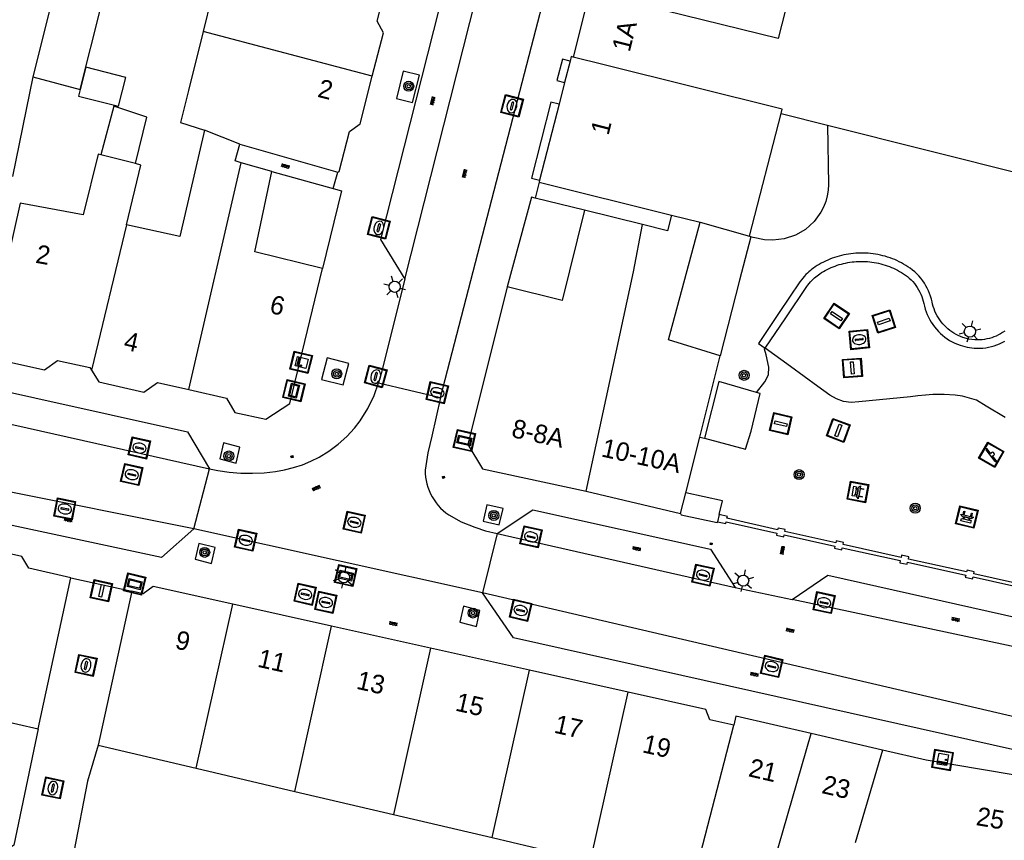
# Model space of a CAD drawing. Header units: metres. Extents: x 93870 to 95789, y 463036 to 464040.
# Tile 205 of 256: x 94652 to 94705, y 463540 to 463584. Entities that reach past the tile are written whole.
import ezdxf
from ezdxf.enums import TextEntityAlignment as Align

# ---------------------------------------------------------------- set-up
doc = ezdxf.new("R2010")
doc.units = ezdxf.units.M
doc.header["$LTSCALE"] = 25.4
for name, color, linetype in [('B_BEBOUWINGSGRENS_0', 1, 'Continuous'), ('B_LUIFEL_1', 200, 'Continuous'), ('B_TUSSENMUUR_0', 7, 'Continuous'), ('G_GRENS_ALGEMEEN_0', 7, 'Continuous'), ('Q_BANK_0', 7, 'Continuous'), ('Q_BOOM_0', 3, 'Continuous'), ('Q_BRANDKRAAN_0', 5, 'Continuous'), ('Q_CAI-KAST_0', 10, 'Continuous'), ('Q_INSPECTIE_OF_RIOOLPUT_0', 253, 'Continuous'), ('Q_KOLK_0', 254, 'Continuous'), ('Q_LICHTMAST_0', 2, 'Continuous'), ('Q_SPEELVOORZIENING_0', 45, 'Continuous'), ('Q_STRAATNAAMBORD_0', 7, 'Continuous'), ('Q_WATERLEIDINGPUT_0', 5, 'Continuous'), ('S_GBKN_SYMBOOL_OV_GROOT_0', 7, 'Continuous'), ('T_HEK_0', 57, 'Continuous'), ('V_WEGGRENS_0', 7, 'Continuous'), ('Z_GBKN_HUISNUMMER_0', 252, 'Continuous')]:
    doc.layers.add(name, color=color, linetype=linetype)
for name, color, linetype, true_color in [('Q_AFSLUITPAAL_0', 7, 'Continuous', 0xf86a3a), ('Q_PAAL_STEEN_0', 7, 'Continuous', 0xa97373), ('Q_PAALTJE_0', 7, 'Continuous', 0x666666)]:
    doc.layers.add(name, color=color, linetype=linetype, true_color=true_color)

# ---------------------------------------------------------------- blocks, each defined once
blk = doc.blocks.new('Q_STRAATNAAMBORD')
for points in [[(-0.5, 0.5), (0.5, 0.5), (0.5, -0.5), (-0.5, -0.5)], [(-0.369, 0.22), (0.358, 0.22), (0.358, -0.214), (-0.369, -0.214)]]:
    blk.add_lwpolyline(points, close=True)
for points in [[(-0.442, 0.464), (0.438, 0.464, -0.414214), (0.459, 0.442), (0.459, -0.437, -0.414214), (0.438, -0.459), (-0.442, -0.459, -0.414214), (-0.463, -0.437), (-0.463, 0.442), (-0.463, 0.444), (-0.463, 0.446), (-0.463, 0.448), (-0.462, 0.45), (-0.461, 0.451), (-0.46, 0.453), (-0.459, 0.455), (-0.458, 0.456), (-0.457, 0.457), (-0.456, 0.459), (-0.454, 0.46), (-0.453, 0.461), (-0.451, 0.462), (-0.449, 0.462), (-0.447, 0.463), (-0.446, 0.463), (-0.444, 0.464), (-0.442, 0.464)], [(-0.287, 0.16), (0.281, 0.16, -0.414214), (0.303, 0.139), (0.303, -0.134, -0.414214), (0.281, -0.156), (-0.287, -0.156, -0.414214), (-0.308, -0.134), (-0.308, 0.139), (-0.308, 0.14), (-0.308, 0.142), (-0.307, 0.144), (-0.307, 0.146), (-0.306, 0.148), (-0.305, 0.149), (-0.304, 0.151), (-0.303, 0.152), (-0.302, 0.154), (-0.3, 0.155), (-0.299, 0.156), (-0.297, 0.157), (-0.296, 0.158), (-0.294, 0.159), (-0.292, 0.159), (-0.29, 0.16), (-0.288, 0.16), (-0.287, 0.16)]]:
    blk.add_lwpolyline(points, format="xyb")
blk = doc.blocks.new('Q_CAI-KAST')
for points in [[(-0.5, 0.5), (0.5, 0.5), (0.5, -0.5), (-0.5, -0.5)], [(-0.262, 0.264), (0.25, 0.264), (0.25, 0.187), (-0.262, 0.187)], [(-0.262, 0.107), (0.25, 0.107), (0.25, -0.332), (-0.262, -0.332)]]:
    blk.add_lwpolyline(points, close=True)
blk.add_lwpolyline([(-0.442, 0.464), (0.438, 0.464, -0.414214), (0.459, 0.442), (0.459, -0.437, -0.414214), (0.438, -0.459), (-0.442, -0.459, -0.414214), (-0.463, -0.437), (-0.463, 0.442), (-0.463, 0.444), (-0.463, 0.446), (-0.463, 0.448), (-0.462, 0.45), (-0.461, 0.451), (-0.46, 0.453), (-0.459, 0.455), (-0.458, 0.456), (-0.457, 0.457), (-0.456, 0.459), (-0.454, 0.46), (-0.453, 0.461), (-0.451, 0.462), (-0.449, 0.462), (-0.447, 0.463), (-0.446, 0.463), (-0.444, 0.464), (-0.442, 0.464)], format="xyb")
blk.add_circle((-0.177, -0.034), 0.0354)
blk = doc.blocks.new('Q_LICHTMAST')
for points in [[(0, 0.3), (0, 0.6)], [(-0.26, 0.15), (-0.52, 0.3)], [(0.26, 0.15), (0.52, 0.3)], [(-0.26, -0.15), (-0.52, -0.3)], [(0, -0.3), (0, -0.6)], [(0.26, -0.15), (0.52, -0.3)]]:
    blk.add_lwpolyline(points)
blk.add_circle((0, 0), 0.3)
blk = doc.blocks.new('Q_AFSLUITPAAL')
for points in [[(-0.5, 0.5), (0.5, 0.5), (0.5, -0.5), (-0.5, -0.5)], [(-0.08, 0.333), (0.071, 0.333), (0.071, -0.329), (-0.08, -0.329)]]:
    blk.add_lwpolyline(points, close=True)
blk.add_lwpolyline([(-0.442, 0.464), (0.438, 0.464, -0.414214), (0.459, 0.442), (0.459, -0.437, -0.414214), (0.438, -0.459), (-0.442, -0.459, -0.414214), (-0.463, -0.437), (-0.463, 0.442), (-0.463, 0.444), (-0.463, 0.446), (-0.463, 0.448), (-0.462, 0.45), (-0.461, 0.451), (-0.46, 0.453), (-0.459, 0.455), (-0.458, 0.456), (-0.457, 0.457), (-0.456, 0.459), (-0.454, 0.46), (-0.453, 0.461), (-0.451, 0.462), (-0.449, 0.462), (-0.447, 0.463), (-0.446, 0.463), (-0.444, 0.464), (-0.442, 0.464)], format="xyb")
blk = doc.blocks.new('Q_PAAL_STEEN')
for points in [[(-0.5, 0.5), (0.5, 0.5), (0.5, -0.5), (-0.5, -0.5)], [(-0.08, 0.333), (0.071, 0.333), (0.071, -0.329), (-0.08, -0.329)]]:
    blk.add_lwpolyline(points, close=True)
blk.add_lwpolyline([(-0.442, 0.464), (0.438, 0.464, -0.414214), (0.459, 0.442), (0.459, -0.437, -0.414214), (0.438, -0.459), (-0.442, -0.459, -0.414214), (-0.463, -0.437), (-0.463, 0.442), (-0.463, 0.444), (-0.463, 0.446), (-0.463, 0.448), (-0.462, 0.45), (-0.461, 0.451), (-0.46, 0.453), (-0.459, 0.455), (-0.458, 0.456), (-0.457, 0.457), (-0.456, 0.459), (-0.454, 0.46), (-0.453, 0.461), (-0.451, 0.462), (-0.449, 0.462), (-0.447, 0.463), (-0.446, 0.463), (-0.444, 0.464), (-0.442, 0.464)], format="xyb")
blk = doc.blocks.new('Q_PAALTJE')
at = {"color": 251, "true_color": 0x666666, "xscale": 0.1, "yscale": 0.1, "zscale": 0.01}
blk.add_blockref('Q_PAAL_STEEN', (0, 0), dxfattribs=at)
blk = doc.blocks.new('Q_INSPECTIE_OF_RIOOLPUT')
blk.add_lwpolyline([(-0.5, 0.5), (0.5, 0.5), (0.5, -0.5), (-0.5, -0.5)], close=True)
for points in [[(-0.442, 0.464), (0.438, 0.464, -0.414214), (0.459, 0.442), (0.459, -0.437, -0.414214), (0.438, -0.459), (-0.442, -0.459, -0.414214), (-0.463, -0.437), (-0.463, 0.442), (-0.463, 0.444), (-0.463, 0.446), (-0.463, 0.448), (-0.462, 0.45), (-0.461, 0.451), (-0.46, 0.453), (-0.459, 0.455), (-0.458, 0.456), (-0.457, 0.457), (-0.456, 0.459), (-0.454, 0.46), (-0.453, 0.461), (-0.451, 0.462), (-0.449, 0.462), (-0.447, 0.463), (-0.446, 0.463), (-0.444, 0.464), (-0.442, 0.464)], [(-0.345, 0.105, 0.380426), (-0.276, -0.18)], [(-0.008, 0.266, 0.240218), (-0.345, 0.105)], [(-0.194, 0.045, 0.853344), (-0.194, -0.032)], [(0.331, 0.111, 0.240191), (-0.008, 0.266)], [(0.185, -0.032, 0.849746), (0.185, 0.045)], [(0.267, -0.176, 0.380426), (0.331, 0.111)], [(-0.276, -0.18, 0.148452), (0.012, -0.257)], [(0.012, -0.257, 0.131742), (0.267, -0.176)]]:
    blk.add_lwpolyline(points, format="xyb")
for points in [[(-0.194, 0.045), (0.185, 0.045)], [(0.185, -0.032), (-0.194, -0.032)]]:
    blk.add_lwpolyline(points)
blk = doc.blocks.new('Q_KOLK')
blk.add_lwpolyline([(-0.5, 0.5), (0.5, 0.5), (0.5, -0.5), (-0.5, -0.5)], close=True)
for points in [[(-0.442, 0.464), (0.438, 0.464, -0.414214), (0.459, 0.442), (0.459, -0.437, -0.414214), (0.438, -0.459), (-0.442, -0.459, -0.414214), (-0.463, -0.437), (-0.463, 0.442, -0.414214), (-0.442, 0.464)], [(-0.345, 0.105, 0.380426), (-0.276, -0.18)], [(-0.008, 0.266, 0.240218), (-0.345, 0.105)], [(-0.194, 0.045, 0.853344), (-0.194, -0.032)], [(0.331, 0.111, 0.240191), (-0.008, 0.266)], [(0.185, -0.032, 0.849746), (0.185, 0.045)], [(0.267, -0.176, 0.380426), (0.331, 0.111)], [(-0.276, -0.18, 0.148452), (0.012, -0.257)], [(0.012, -0.257, 0.131742), (0.267, -0.176)]]:
    blk.add_lwpolyline(points, format="xyb")
for points in [[(-0.194, 0.045), (0.185, 0.045)], [(0.185, -0.032), (-0.194, -0.032)]]:
    blk.add_lwpolyline(points)
blk = doc.blocks.new('Q_WATERLEIDINGPUT')
blk.add_lwpolyline([(-0.5, 0.5), (0.5, 0.5), (0.5, -0.5), (-0.5, -0.5)], close=True)
for points in [[(-0.442, 0.464), (0.438, 0.464, -0.414214), (0.459, 0.442), (0.459, -0.437, -0.414214), (0.438, -0.459), (-0.442, -0.459, -0.414214), (-0.463, -0.437), (-0.463, 0.442), (-0.463, 0.444), (-0.463, 0.446), (-0.463, 0.448), (-0.462, 0.45), (-0.461, 0.451), (-0.46, 0.453), (-0.459, 0.455), (-0.458, 0.456), (-0.457, 0.457), (-0.456, 0.459), (-0.454, 0.46), (-0.453, 0.461), (-0.451, 0.462), (-0.449, 0.462), (-0.447, 0.463), (-0.446, 0.463), (-0.444, 0.464), (-0.442, 0.464)], [(-0.345, 0.105, 0.380426), (-0.276, -0.18)], [(-0.008, 0.266, 0.240218), (-0.345, 0.105)], [(-0.194, 0.045, 0.853344), (-0.194, -0.032)], [(0.331, 0.111, 0.240191), (-0.008, 0.266)], [(0.185, -0.032, 0.849746), (0.185, 0.045)], [(0.267, -0.176, 0.380426), (0.331, 0.111)], [(-0.276, -0.18, 0.148452), (0.012, -0.257)], [(0.012, -0.257, 0.131742), (0.267, -0.176)]]:
    blk.add_lwpolyline(points, format="xyb")
for points in [[(-0.194, 0.045), (0.185, 0.045)], [(0.185, -0.032), (-0.194, -0.032)]]:
    blk.add_lwpolyline(points)
blk = doc.blocks.new('Q_BRANDKRAAN')
blk.add_lwpolyline([(-0.5, 0.5), (0.5, 0.5), (0.5, -0.5), (-0.5, -0.5)], close=True)
for points in [[(-0.442, 0.464), (0.438, 0.464, -0.414214), (0.459, 0.442), (0.459, -0.437, -0.414214), (0.438, -0.459), (-0.442, -0.459, -0.414214), (-0.463, -0.437), (-0.463, 0.442), (-0.463, 0.444), (-0.463, 0.446), (-0.463, 0.448), (-0.462, 0.45), (-0.461, 0.451), (-0.46, 0.453), (-0.459, 0.455), (-0.458, 0.456), (-0.457, 0.457), (-0.456, 0.459), (-0.454, 0.46), (-0.453, 0.461), (-0.451, 0.462), (-0.449, 0.462), (-0.447, 0.463), (-0.446, 0.463), (-0.444, 0.464), (-0.442, 0.464)], [(-0.345, 0.105, 0.380426), (-0.276, -0.18)], [(-0.008, 0.266, 0.240218), (-0.345, 0.105)], [(-0.194, 0.045, 0.853344), (-0.194, -0.032)], [(0.331, 0.111, 0.240191), (-0.008, 0.266)], [(0.185, -0.032, 0.849746), (0.185, 0.045)], [(0.267, -0.176, 0.380426), (0.331, 0.111)], [(-0.276, -0.18, 0.148452), (0.012, -0.257)], [(0.012, -0.257, 0.131742), (0.267, -0.176)]]:
    blk.add_lwpolyline(points, format="xyb")
for points in [[(-0.194, 0.045), (0.185, 0.045)], [(0.185, -0.032), (-0.194, -0.032)]]:
    blk.add_lwpolyline(points)
blk = doc.blocks.new('Q_BANK')
blk.add_lwpolyline([(-0.5, 0.5), (0.5, 0.5), (0.5, -0.5), (-0.5, -0.5)], close=True)
blk.add_lwpolyline([(-0.442, 0.464), (0.438, 0.464, -0.414214), (0.459, 0.442), (0.459, -0.437, -0.414214), (0.438, -0.459), (-0.442, -0.459, -0.414214), (-0.463, -0.437), (-0.463, 0.442), (-0.463, 0.444), (-0.463, 0.446), (-0.463, 0.448), (-0.462, 0.45), (-0.461, 0.451), (-0.46, 0.453), (-0.459, 0.455), (-0.458, 0.456), (-0.457, 0.457), (-0.456, 0.459), (-0.454, 0.46), (-0.453, 0.461), (-0.451, 0.462), (-0.449, 0.462), (-0.447, 0.463), (-0.446, 0.463), (-0.444, 0.464), (-0.442, 0.464)], format="xyb")
for points in [[(-0.267, 0.022), (-0.366, -0.078)], [(-0.18, 0.132), (-0.267, 0.132), (-0.267, 0.276)], [(-0.267, 0.276), (0.258, 0.276), (0.258, 0.132), (0.173, 0.132)], [(-0.18, 0.022), (-0.267, 0.022)], [(-0.267, 0.022), (-0.18, 0.022)], [(-0.18, 0.022), (-0.18, 0.132)], [(-0.18, 0.132), (-0.144, 0.132)], [(-0.144, 0.132), (-0.144, 0.022)], [(0.131, 0.132), (-0.144, 0.132)], [(0.131, 0.022), (-0.144, 0.022)], [(-0.144, 0.022), (0.131, 0.022)], [(0.131, 0.022), (-0.144, 0.022)], [(-0.144, 0.022), (0.131, 0.022)], [(-0.144, 0.022), (0.131, 0.022)], [(0.131, 0.022), (0.131, 0.132)], [(0.131, 0.132), (0.173, 0.132)], [(0.173, 0.132), (0.173, 0.022)], [(0.173, 0.022), (0.255, 0.022)], [(0.173, 0.022), (0.255, 0.022)], [(0.255, 0.022), (0.357, -0.078)], [(-0.236, -0.078), (-0.366, -0.078)], [(-0.192, -0.078), (-0.192, -0.27), (-0.236, -0.27), (-0.236, -0.078)], [(-0.236, -0.078), (-0.192, -0.078)], [(0.183, -0.078), (-0.192, -0.078)], [(0.226, -0.078), (0.226, -0.268), (0.183, -0.268), (0.183, -0.078)], [(0.183, -0.078), (0.226, -0.078)], [(0.357, -0.078), (0.226, -0.078)]]:
    blk.add_lwpolyline(points)
blk = doc.blocks.new('Q_SPEELVOORZIENING')
blk.add_lwpolyline([(-0.5, 0.5), (0.5, 0.5), (0.5, -0.5), (-0.5, -0.5)], close=True)
for points in [[(-0.442, 0.464), (0.438, 0.464, -0.414214), (0.459, 0.442), (0.459, -0.437, -0.414214), (0.438, -0.459), (-0.442, -0.459, -0.414214), (-0.463, -0.437), (-0.463, 0.442), (-0.463, 0.444), (-0.463, 0.446), (-0.463, 0.448), (-0.462, 0.45), (-0.461, 0.451), (-0.46, 0.453), (-0.459, 0.455), (-0.458, 0.456), (-0.457, 0.457), (-0.456, 0.459), (-0.454, 0.46), (-0.453, 0.461), (-0.451, 0.462), (-0.449, 0.462), (-0.447, 0.463), (-0.446, 0.463), (-0.444, 0.464), (-0.442, 0.464)], [(-0.363, 0.198, 1.168313), (-0.386, 0.141)], [(-0.087, 0.021, 0.778987), (-0.04, -0.167)], [(-0.04, -0.167, 0.508825), (0.056, -0.036)], [(0.355, -0.156, 1.031322), (0.378, -0.1)]]:
    blk.add_lwpolyline(points, format="xyb")
for points in [[(-0.386, 0.141), (-0.087, 0.021)], [(-0.363, 0.198), (0.378, -0.1)], [(0.056, -0.036), (0.355, -0.156)]]:
    blk.add_lwpolyline(points)
blk = doc.blocks.new('Q_BOOM')
for radius in [0.27, 0.18, 0.09]:
    blk.add_circle((0, 0), radius)
blk = doc.blocks.new('S_GBKN_SYMBOOL_OV_GROOT')
for points in [[(-0.21875, 0.0625), (0.21875, 0.0625)], [(-0.21875, 0), (0.21875, 0)], [(-0.1875, 0.0625), (-0.1875, 0)], [(-0.125, 0.09375), (-0.125, 0.0625)], [(-0.125, 0), (-0.125, -0.0625)], [(-0.0625, 0.0625), (-0.0625, 0)], [(0, 0.09375), (0, 0.0625)], [(0, 0), (0, -0.0625)], [(0.0625, 0.0625), (0.0625, 0)], [(0.125, 0.09375), (0.125, 0.0625)], [(0.125, 0), (0.125, -0.0625)], [(0.1875, 0.0625), (0.1875, 0)], [(-0.21875, -0.0625), (0.21875, -0.0625)], [(-0.1875, -0.0625), (-0.1875, -0.09375)], [(-0.0625, -0.0625), (-0.0625, -0.09375)], [(0.0625, -0.0625), (0.0625, -0.09375)], [(0.1875, -0.0625), (0.1875, -0.09375)]]:
    blk.add_lwpolyline(points)

msp = doc.modelspace()

# ---------------------------------------------------------------- linework, layer by layer
at = {"layer": 'B_BEBOUWINGSGRENS_0'}
for p, q in [((94662.934, 463588.028), (94661.72, 463583.13)), ((94682.547, 463585.279), (94681.65, 463581.757)), ((94681.493, 463581.543), (94681.196, 463580.382)), ((94652.548, 463580.681), (94655.086, 463580.013)), ((94681.196, 463580.382), (94680.897, 463579.215)), ((94680.897, 463579.215), (94679.85, 463575.124)), ((94691.165, 463572.096), (94692.86, 463578.711)), ((94692.86, 463578.711), (94695.358, 463578.089)), ((94695.358, 463578.089), (94706.826, 463575.204)), ((94663.7, 463577.07), (94668.973, 463575.557)), ((94658.072, 463576.027), (94656.202, 463576.485)), ((94665.42, 463575.59), (94663.774, 463576.064)), ((94679.85, 463575.124), (94679.822, 463575.014)), ((94679.822, 463575.014), (94686.962, 463573.236)), ((94685.399, 463572.727), (94682.26, 463573.5)), ((94688.495, 463572.854), (94691.165, 463572.096)), ((94666.39, 463563.08), (94668.157, 463570.353)), ((94678.098, 463569.376), (94675.99, 463560.87)), ((94688.483, 463561.273), (94689.584, 463565.649)), ((94687.727, 463558.269), (94688.483, 463561.273)), ((94682.35, 463558.364), (94687.448, 463557.161)), ((94687.448, 463557.161), (94687.727, 463558.269)), ((94652.825, 463545.564), (94654.586, 463553.693)), ((94657.876, 463552.981), (94656.059, 463544.675)), ((94668.64, 463551.084), (94663.31, 463552.269)), ((94673.97, 463549.899), (94668.64, 463551.084)), ((94679.3, 463548.714), (94673.97, 463549.899)), ((94684.62, 463547.531), (94679.3, 463548.714)), ((94647.312, 463546.814), (94652.825, 463545.564)), ((94698.325, 463544.414), (94694.483, 463545.303)), ((94656.059, 463544.675), (94661.347, 463543.434)), ((94661.347, 463543.434), (94666.663, 463542.187)), ((94666.663, 463542.187), (94671.979, 463540.94)), ((94671.979, 463540.94), (94677.295, 463539.693)), ((94677.295, 463539.693), (94682.601, 463538.448))]:
    msp.add_line(p, q, dxfattribs=at)
for points in [[(94670.835, 463580.725), (94671.429, 463583.056), (94671.093, 463583.692), (94671.627, 463585.808)], [(94656.088, 463584.535), (94653.65, 463585.14), (94652.548, 463580.681)], [(94655.086, 463580.013), (94656.23, 463584.5), (94656.088, 463584.535)], [(94661.72, 463583.13), (94660.93, 463579.96), (94660.68, 463578.94), (94660.492, 463578.231), (94661.8, 463577.814)], [(94681.65, 463581.757), (94681.554, 463581.781), (94681.493, 463581.543)], [(94668.973, 463575.557), (94669.043, 463575.593), (94669.597, 463577.75), (94670.18, 463578.15), (94670.835, 463580.725)], [(94658.072, 463576.027), (94658.68, 463578.51), (94656.913, 463579.107), (94656.202, 463576.485)], [(94661.8, 463577.814), (94660.462, 463572.093), (94657.579, 463572.717)], [(94663.774, 463576.064), (94663.44, 463576.16), (94663.7, 463577.07)], [(94656.202, 463576.485), (94656.06, 463576.52), (94655.25, 463573.26), (94651.85, 463573.88), (94650.14, 463566.24)], [(94657.579, 463572.717), (94658.362, 463575.936), (94658.072, 463576.027)], [(94668.157, 463570.353), (94664.5, 463571.26), (94665.42, 463575.59)], [(94682.26, 463573.5), (94681.063, 463568.645), (94678.098, 463569.376)], [(94686.962, 463573.236), (94686.746, 463572.395), (94685.399, 463572.727)], [(94689.584, 463565.649), (94686.79, 463566.52), (94688.495, 463572.854)], [(94650.14, 463566.24), (94650.78, 463566.1), (94651.3, 463565.32), (94653.17, 463564.9), (94653.87, 463565.41), (94655.62, 463565.02), (94655.701, 463564.887)], [(94655.701, 463564.887), (94656.09, 463564.25), (94658.53, 463563.7), (94659.26, 463564.21), (94660.94, 463563.835)], [(94691.54, 463563.685), (94689.5, 463564.28), (94688.73, 463561.22)], [(94660.94, 463563.835), (94662.98, 463563.38), (94663.42, 463562.61), (94665.1, 463562.24), (94666.39, 463563.08)], [(94688.73, 463561.22), (94690.939, 463560.63), (94691.25, 463561.59), (94691.73, 463563.63), (94691.54, 463563.685)], [(94675.99, 463560.87), (94676.78, 463559.57), (94682.35, 463558.364)], [(94654.586, 463553.693), (94652.32, 463554.21), (94651.95, 463554.84), (94649.121, 463555.48)], [(94663.31, 463552.269), (94659.03, 463553.22), (94658.48, 463552.83), (94657.876, 463552.981)], [(94690.32, 463545.75), (94689.03, 463546.04), (94688.81, 463546.6), (94684.62, 463547.531)], [(94694.483, 463545.303), (94690.43, 463546.24), (94690.32, 463545.75)], [(94709.31, 463541.35), (94708.45, 463542.55), (94700.68, 463543.87), (94698.325, 463544.414)]]:
    msp.add_lwpolyline(points, dxfattribs=at)
at = {"layer": 'B_LUIFEL_1'}
msp.add_line((94655.39, 463581.205), (94655.086, 463580.013), dxfattribs=at)
msp.add_lwpolyline([(94655.086, 463580.013), (94654.995, 463579.655), (94657.152, 463579.105), (94657.547, 463580.655), (94655.39, 463581.205)], dxfattribs=at)
at = {"layer": 'B_TUSSENMUUR_0'}
for p, q in [((94670.835, 463580.725), (94661.72, 463583.13)), ((94663.7, 463577.07), (94661.8, 463577.814)), ((94660.94, 463563.835), (94663.774, 463576.064)), ((94686.962, 463573.236), (94688.495, 463572.854)), ((94657.579, 463572.717), (94655.701, 463564.887)), ((94661.347, 463543.434), (94663.31, 463552.269)), ((94666.663, 463542.187), (94668.64, 463551.084)), ((94673.97, 463549.899), (94671.979, 463540.94)), ((94677.295, 463539.693), (94679.3, 463548.714)), ((94682.601, 463538.448), (94684.62, 463547.531)), ((94688.09, 463537.16), (94690.32, 463545.75)), ((94690.785, 463532.53), (94694.483, 463545.303)), ((94698.325, 463544.414), (94696.863, 463539.406))]:
    msp.add_line(p, q, dxfattribs=at)
for points in [[(94694.064, 463588.104), (94692.709, 463582.754), (94682.547, 463585.279)], [(94692.86, 463578.711), (94692.92, 463578.947), (94683.328, 463581.341), (94681.65, 463581.757)], [(94682.35, 463558.364), (94684.91, 463570.19), (94685.399, 463572.727)]]:
    msp.add_lwpolyline(points, dxfattribs=at)
at = {"layer": 'G_GRENS_ALGEMEEN_0'}
for p, q in [((94682.26, 463573.5), (94679.61, 463574.153)), ((94692.012, 463566.077), (94693.125, 463567.707)), ((94688.483, 463561.273), (94688.73, 463561.22)), ((94689.524, 463557.097), (94689.436, 463556.716))]:
    msp.add_line(p, q, dxfattribs=at)
for points in [[(94695.358, 463578.089), (94695.415, 463574.896), (94695.399, 463574.582), (94695.35, 463574.271), (94695.267, 463573.967), (94695.153, 463573.673), (94695.008, 463573.394), (94694.638, 463572.888), (94694.173, 463572.468), (94693.631, 463572.152), (94693.037, 463571.954), (94692.415, 463571.881), (94691.96, 463571.914), (94691.362, 463572.037), (94691.229, 463572.067)], [(94704.911, 463566.983), (94704.802, 463566.909), (94704.69, 463566.841), (94704.574, 463566.779), (94704.456, 463566.723), (94704.335, 463566.673), (94704.211, 463566.63), (94704.086, 463566.594), (94703.958, 463566.564), (94703.83, 463566.54), (94703.7, 463566.524), (94703.57, 463566.514), (94703.439, 463566.511), (94703.308, 463566.515), (94702.978, 463566.557), (94702.656, 463566.649), (94702.532, 463566.696), (94702.411, 463566.749), (94702.293, 463566.809), (94702.179, 463566.874), (94702.067, 463566.946), (94701.96, 463567.023), (94701.857, 463567.106), (94701.758, 463567.194), (94701.663, 463567.287), (94701.574, 463567.384), (94701.49, 463567.487), (94701.411, 463567.594), (94701.338, 463567.705), (94701.27, 463567.82), (94701.209, 463567.938), (94701.155, 463568.058), (94701.107, 463568.181), (94701.065, 463568.307), (94701.03, 463568.434), (94701.002, 463568.563), (94700.964, 463568.714), (94700.919, 463568.863), (94700.867, 463569.01), (94700.807, 463569.154), (94700.741, 463569.294), (94700.665, 463569.436), (94700.582, 463569.573), (94700.493, 463569.706), (94700.397, 463569.835), (94700.294, 463569.958), (94700.185, 463570.07), (94700.07, 463570.176), (94699.951, 463570.276), (94699.826, 463570.371), (94699.698, 463570.459), (94699.584, 463570.531), (94699.468, 463570.6), (94699.349, 463570.664), (94699.229, 463570.726), (94699.108, 463570.784), (94698.984, 463570.838), (94698.859, 463570.888), (94698.733, 463570.935), (94698.605, 463570.978), (94698.476, 463571.018), (94698.346, 463571.053), (94698.215, 463571.085), (94698.083, 463571.113), (94697.951, 463571.137), (94697.817, 463571.157), (94697.683, 463571.173), (94697.549, 463571.185), (94697.415, 463571.193), (94697.28, 463571.197), (94697.145, 463571.197), (94697.015, 463571.194), (94696.885, 463571.187), (94696.756, 463571.176), (94696.627, 463571.161), (94696.498, 463571.143), (94696.37, 463571.121), (94696.243, 463571.096), (94696.116, 463571.067), (94695.99, 463571.034), (94695.865, 463570.998), (94695.742, 463570.958), (94695.619, 463570.915), (94695.498, 463570.868), (94695.378, 463570.818), (94695.26, 463570.765), (94695.143, 463570.708), (94695.027, 463570.648), (94694.914, 463570.584), (94694.802, 463570.518), (94694.693, 463570.448), (94694.608, 463570.387), (94694.525, 463570.323), (94694.444, 463570.257), (94694.365, 463570.188), (94694.288, 463570.117), (94694.2, 463570.03), (94694.115, 463569.939), (94694.033, 463569.845), (94693.955, 463569.749), (94693.881, 463569.65), (94692.752, 463567.984), (94691.643, 463566.315), (94692.012, 463566.077)], [(94693.125, 463567.707), (94694.246, 463569.386), (94694.31, 463569.472), (94694.378, 463569.556), (94694.449, 463569.637), (94694.523, 463569.716), (94694.599, 463569.792), (94694.665, 463569.853), (94694.732, 463569.912), (94694.801, 463569.968), (94694.872, 463570.023), (94694.945, 463570.076), (94695.044, 463570.138), (94695.144, 463570.198), (94695.246, 463570.255), (94695.35, 463570.308), (94695.455, 463570.359), (94695.562, 463570.407), (94695.669, 463570.452), (94695.779, 463570.494), (94695.889, 463570.533), (94696, 463570.569), (94696.112, 463570.601), (94696.225, 463570.63), (94696.339, 463570.656), (94696.454, 463570.679), (94696.569, 463570.699), (94696.685, 463570.715), (94696.801, 463570.728), (94696.917, 463570.738), (94697.034, 463570.744), (94697.151, 463570.747), (94697.272, 463570.747), (94697.394, 463570.743), (94697.515, 463570.736), (94697.636, 463570.725), (94697.757, 463570.711), (94697.877, 463570.693), (94697.997, 463570.671), (94698.115, 463570.646), (94698.234, 463570.617), (94698.351, 463570.585), (94698.467, 463570.55), (94698.582, 463570.511), (94698.696, 463570.469), (94698.809, 463570.423), (94698.92, 463570.375), (94699.03, 463570.323), (94699.138, 463570.267), (94699.244, 463570.209), (94699.349, 463570.147), (94699.452, 463570.083), (94699.562, 463570.007), (94699.667, 463569.927), (94699.769, 463569.841), (94699.867, 463569.751), (94699.96, 463569.656), (94700.047, 463569.551), (94700.129, 463569.442), (94700.204, 463569.329), (94700.274, 463569.212), (94700.339, 463569.092), (94700.395, 463568.974), (94700.445, 463568.853), (94700.489, 463568.731), (94700.527, 463568.606), (94700.56, 463568.479), (94700.593, 463568.327), (94700.634, 463568.177), (94700.683, 463568.029), (94700.74, 463567.883), (94700.804, 463567.741), (94700.876, 463567.602), (94700.956, 463567.467), (94701.042, 463567.336), (94701.135, 463567.21), (94701.235, 463567.089), (94701.339, 463566.974), (94701.45, 463566.865), (94701.566, 463566.762), (94701.688, 463566.664), (94701.814, 463566.574), (94701.945, 463566.49), (94702.08, 463566.412), (94702.219, 463566.342), (94702.362, 463566.28), (94702.507, 463566.224), (94702.886, 463566.116), (94703.266, 463566.066), (94703.422, 463566.061), (94703.578, 463566.064), (94703.734, 463566.075), (94703.888, 463566.094), (94704.042, 463566.121), (94704.194, 463566.157), (94704.344, 463566.2), (94704.491, 463566.251), (94704.635, 463566.31), (94704.776, 463566.377), (94704.913, 463566.45)], [(94691.54, 463563.685), (94691.995, 463564.258), (94692.185, 463564.623), (94692.196, 463565.049), (94692.052, 463565.707), (94691.973, 463566.007), (94692.012, 463566.077)], [(94704.937, 463562.324), (94703.905, 463562.942), (94703.385, 463563.26), (94703.024, 463563.383), (94702.64, 463563.479), (94702.245, 463563.538), (94701.642, 463563.581), (94701.041, 463563.573), (94700.652, 463563.536), (94700.232, 463563.505), (94699.842, 463563.452), (94697.047, 463563.176), (94696.637, 463563.145), (94696.228, 463563.192), (94695.845, 463563.335), (94695.496, 463563.54), (94694.838, 463564.004), (94693.371, 463565.074), (94692.012, 463566.077)], [(94689.524, 463557.097), (94689.697, 463557.843), (94687.727, 463558.269)], [(94708.136, 463552.818), (94706.771, 463553.121), (94706.79, 463553.233), (94706.408, 463553.326), (94706.375, 463553.215), (94703.244, 463553.908), (94703.266, 463554.02), (94702.884, 463554.111), (94702.858, 463554.009), (94699.723, 463554.701), (94699.744, 463554.816), (94699.358, 463554.91), (94699.335, 463554.797), (94696.201, 463555.494), (94696.221, 463555.599), (94695.832, 463555.686), (94695.805, 463555.584), (94693.071, 463556.198), (94693.08, 463556.289), (94692.697, 463556.376), (94692.675, 463556.286), (94689.945, 463556.901), (94689.968, 463556.992), (94689.524, 463557.097)]]:
    msp.add_lwpolyline(points, dxfattribs=at)
at = {"layer": 'T_HEK_0'}
for p, q in [((94652.548, 463580.681), (94651.438, 463575.328)), ((94665.42, 463575.59), (94668.731, 463574.675)), ((94668.731, 463574.675), (94668.973, 463575.557)), ((94691.165, 463572.096), (94691.229, 463572.067)), ((94654.586, 463553.693), (94657.876, 463552.981))]:
    msp.add_line(p, q, dxfattribs=at)
for points in [[(94668.731, 463574.675), (94669.17, 463574.55), (94668.157, 463570.353)], [(94691.229, 463572.067), (94690.63, 463569.738), (94689.584, 463565.649)], [(94652.825, 463545.564), (94651.523, 463539.289), (94650.405, 463538.555)], [(94656.059, 463544.675), (94655.49, 463542.745), (94654.743, 463538.937), (94655.547, 463537.252), (94658.283, 463536.629)]]:
    msp.add_lwpolyline(points, dxfattribs=at)
at = {"layer": 'V_WEGGRENS_0'}
for p, q in [((94672.584, 463569.786), (94676.917, 463586.911)), ((94679.822, 463575.014), (94679.61, 463574.153)), ((94629.929, 463566.802), (94662.06, 463559.56)), ((94671.165, 463564.2), (94674.502, 463563.404)), ((94674.502, 463563.404), (94674.034, 463561.319)), ((94662.807, 463560.96), (94662.62, 463560.105)), ((94661.22, 463556.339), (94662.06, 463559.56)), ((94661.22, 463556.339), (94648.709, 463558.839)), ((94676.78, 463552.88), (94661.22, 463556.339)), ((94677.557, 463556.089), (94676.78, 463552.88)), ((94677.557, 463556.089), (94690.382, 463553.177)), ((94661.478, 463555.552), (94661.291, 463554.697)), ((94690.382, 463553.177), (94693.465, 463552.518)), ((94707.85, 463545.63), (94676.78, 463552.88)), ((94675.744, 463552.158), (94675.557, 463551.303)), ((94708.651, 463549.291), (94693.465, 463552.518))]:
    msp.add_line(p, q, dxfattribs=at)
for points in [[(94676.917, 463586.911), (94674.763, 463585.687), (94671.269, 463571.922), (94672.584, 463569.786)], [(94674.502, 463563.404), (94679.415, 463582.326), (94680.323, 463585.871), (94680.452, 463586.372)], [(94681.493, 463581.543), (94681.089, 463581.645), (94680.77, 463580.49), (94681.196, 463580.382)], [(94673.381, 463580.779), (94672.497, 463580.995), (94672.129, 463579.53), (94673.001, 463579.304), (94673.381, 463580.779)], [(94680.897, 463579.215), (94680.459, 463579.326), (94679.42, 463575.233), (94679.85, 463575.124)], [(94679.61, 463574.153), (94679.42, 463574.2), (94678.098, 463569.376)], [(94672.584, 463569.786), (94671.304, 463564.709), (94671.165, 463564.2)], [(94629.929, 463566.802), (94631.905, 463568.003), (94660.88, 463561.56), (94662.06, 463559.56)], [(94669.566, 463565.247), (94668.4, 463565.551), (94668.101, 463564.384), (94669.255, 463564.096), (94669.566, 463565.247)], [(94670.175, 463562.151), (94670.599, 463562.822), (94670.943, 463563.525), (94671.165, 463564.2)], [(94662.06, 463559.56), (94662.51, 463559.47), (94663.128, 463559.384), (94663.751, 463559.336), (94664.376, 463559.327), (94664.999, 463559.357), (94665.62, 463559.425), (94666.11, 463559.511), (94666.593, 463559.633), (94667.066, 463559.789), (94667.526, 463559.98), (94667.971, 463560.204), (94668.5, 463560.527), (94668.998, 463560.897), (94669.46, 463561.31), (94669.883, 463561.764), (94670.175, 463562.151)], [(94674.034, 463561.319), (94673.834, 463560.426), (94673.683, 463559.501), (94673.689, 463559.313), (94673.708, 463559.125), (94673.738, 463558.94), (94673.78, 463558.756), (94673.834, 463558.576), (94673.899, 463558.398), (94673.976, 463558.226), (94674.064, 463558.059), (94674.162, 463557.897), (94674.27, 463557.743), (94674.389, 463557.595), (94674.516, 463557.456), (94674.652, 463557.325), (94674.797, 463557.204), (94674.949, 463557.091), (94675.621, 463556.707), (94676.355, 463556.423), (94676.942, 463556.233), (94677.557, 463556.089)], [(94662.62, 463560.105), (94663.506, 463559.88), (94663.693, 463560.735), (94662.807, 463560.96)], [(94661.22, 463556.339), (94659.47, 463554.78), (94649.9, 463556.839), (94648.709, 463558.839)], [(94677.888, 463557.428), (94677.01, 463557.624), (94676.8, 463556.74), (94677.679, 463556.545), (94677.888, 463557.428)], [(94677.557, 463556.089), (94679.493, 463557.349), (94689.051, 463555.245), (94690.382, 463553.177)], [(94687.448, 463557.161), (94687.474, 463557.081), (94689.425, 463556.667), (94689.436, 463556.716)], [(94689.436, 463556.716), (94689.88, 463556.613), (94689.907, 463556.714), (94692.634, 463556.097), (94692.609, 463555.998), (94693.006, 463555.907), (94693.031, 463556.011), (94695.761, 463555.391), (94695.746, 463555.298), (94696.13, 463555.209), (94696.158, 463555.317), (94699.284, 463554.62), (94699.267, 463554.508), (94699.654, 463554.43), (94699.682, 463554.535), (94702.813, 463553.837), (94702.791, 463553.729), (94703.181, 463553.639), (94703.208, 463553.744), (94706.337, 463553.045)], [(94661.291, 463554.697), (94662.177, 463554.472), (94662.364, 463555.327), (94661.478, 463555.552)], [(94693.465, 463552.518), (94695.375, 463553.842), (94708.421, 463550.91), (94709.005, 463549.989), (94709.502, 463549.367), (94709.779, 463549.051)], [(94708.757, 463545.419), (94706.86, 463544.096), (94678.436, 463550.462), (94676.78, 463552.88)], [(94675.557, 463551.303), (94676.443, 463551.078), (94676.63, 463551.933), (94675.744, 463552.158)]]:
    msp.add_lwpolyline(points, dxfattribs=at)

# ---------------------------------------------------------------- block references
at = {"layer": 'Q_AFSLUITPAAL_0', "rotation": 167.78873992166}
msp.add_blockref('Q_AFSLUITPAAL', (94656.232, 463553.002), dxfattribs=at)
at = {"layer": 'Q_BANK_0'}
for p, rotation in [((94697.005, 463558.323), 79.21570212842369), ((94702.872, 463556.967), 166.6007432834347)]:
    msp.add_blockref('Q_BANK', p, dxfattribs=dict(at, rotation=rotation))
at = {"layer": 'Q_BOOM_0'}
for p, rotation in [((94672.796, 463580.182), 75.55320462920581), ((94668.916, 463564.684), 74.87975414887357), ((94690.872, 463564.605), 163.7397952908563), ((94663.103, 463560.258), 165.7509315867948), ((94693.831, 463559.253), 84.35175262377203), ((94677.382, 463557.058), 76.683553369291), ((94700.093, 463557.446), 166.3135432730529), ((94661.801, 463555.065), 165.7509315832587), ((94676.261, 463551.796), 165.7509315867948)]:
    msp.add_blockref('Q_BOOM', p, dxfattribs=dict(at, rotation=rotation))
at = {"layer": 'Q_BRANDKRAAN_0', "rotation": 167.4655014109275}
msp.add_blockref('Q_BRANDKRAAN', (94668.33, 463552.371), dxfattribs=at)
at = {"layer": 'Q_CAI-KAST_0'}
for p, rotation in [((94667, 463565.309), 76.34437359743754), ((94701.564, 463543.877), 170.358404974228)]:
    msp.add_blockref('Q_CAI-KAST', p, dxfattribs=dict(at, rotation=rotation))
at = {"layer": 'Q_INSPECTIE_OF_RIOOLPUT_0'}
for p, rotation in [((94657.87, 463559.26), 167.2983599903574), ((94669.86, 463556.69), 167.4669036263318), ((94653.622, 463542.371), 78.27802614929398)]:
    msp.add_blockref('Q_INSPECTIE_OF_RIOOLPUT', p, dxfattribs=dict(at, rotation=rotation))
at = {"layer": 'Q_KOLK_0'}
for p, rotation in [((94678.365, 463579.121), 75.44484516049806), ((94671.191, 463572.554), 75.75729143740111), ((94697.076, 463566.53), 5.639546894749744), ((94671.023, 463564.543), 74.72583349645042), ((94674.331, 463563.672), 166.5835184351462), ((94658.28, 463560.69), 167.2983599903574), ((94654.26, 463557.41), 168.6997555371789), ((94664.01, 463555.72), 167.4669036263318), ((94679.391, 463555.905), 167.2075132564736), ((94688.654, 463553.838), 167.2075132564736), ((94695.179, 463552.356), 168.0031909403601), ((94678.822, 463551.941), 166.8653947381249), ((94655.409, 463548.975), 77.6605012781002), ((94692.356, 463548.917), 166.8653947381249)]:
    msp.add_blockref('Q_KOLK', p, dxfattribs=dict(at, rotation=rotation))
at = {"layer": 'Q_LICHTMAST_0'}
for p, rotation in [((94672.038, 463569.377), 75.84963223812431), ((94703.036, 463566.963), 164.0546040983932), ((94669.302, 463553.719), 167.4669036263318), ((94690.82, 463553.542), 167.9344372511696)]:
    msp.add_blockref('Q_LICHTMAST', p, dxfattribs=dict(at, rotation=rotation))
at = {"layer": 'Q_PAAL_STEEN_0'}
for p, rotation in [((94695.855, 463567.799), 56.2705755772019), ((94698.4, 463567.507), 108.3187303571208), ((94696.708, 463565.002), 4.323892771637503), ((94692.846, 463561.999), 76.75948008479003), ((94695.946, 463561.636), 159.5259698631)]:
    msp.add_blockref('Q_PAAL_STEEN', p, dxfattribs=dict(at, rotation=rotation))
at = {"layer": 'Q_PAALTJE_0'}
for p, rotation in [((94666.512, 463560.216), 18.25305807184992), ((94674.673, 463559.111), 102.8580901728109), ((94689.097, 463555.528), 167.5854915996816)]:
    msp.add_blockref('Q_PAALTJE', p, dxfattribs=dict(at, rotation=rotation))
at = {"layer": 'Q_SPEELVOORZIENING_0', "rotation": 149.9040720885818}
msp.add_blockref('Q_SPEELVOORZIENING', (94704.191, 463560.323), dxfattribs=at)
at = {"layer": 'Q_STRAATNAAMBORD_0'}
for p, rotation in [((94666.612, 463563.781), 76.34437359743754), ((94675.795, 463561.095), 167.0717200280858), ((94669.402, 463553.816), 167.4669036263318), ((94658.027, 463553.357), 165.9637565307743)]:
    msp.add_blockref('Q_STRAATNAAMBORD', p, dxfattribs=dict(at, rotation=rotation))
at = {"layer": 'Q_WATERLEIDINGPUT_0', "rotation": 167.4655014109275}
msp.add_blockref('Q_WATERLEIDINGPUT', (94667.212, 463552.807), dxfattribs=at)
at = {"layer": 'S_GBKN_SYMBOOL_OV_GROOT_0'}
for p, rotation in [((94674.093, 463579.399), 75.80091558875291), ((94666.156, 463575.872), 164.5517797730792), ((94675.808, 463575.483), 75.80091558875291), ((94667.821, 463558.54), 22.54907483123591), ((94654.451, 463556.81), 168.6997555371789), ((94685.082, 463555.263), 167.5854915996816), ((94692.938, 463555.178), 76.48343188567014), ((94702.271, 463551.446), 168.0031909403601), ((94671.967, 463551.218), 167.4655014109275), ((94693.354, 463550.86), 168.0031909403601), ((94691.426, 463548.488), 167.3760365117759)]:
    msp.add_blockref('S_GBKN_SYMBOOL_OV_GROOT', p, dxfattribs=dict(at, rotation=rotation))

# ---------------------------------------------------------------- texts
at = {"layer": 'Z_GBKN_HUISNUMMER_0', "linetype": 'Continuous'}
for s, rotation, p in [('1A', 75.8, (94684.416, 463582.901)), ('2', 346, (94668.316, 463580.024)), ('1', 75.6, (94683.162, 463577.982)), ('2', 349.7, (94653.102, 463571.111)), ('6', 346.1, (94665.727, 463568.38)), ('4', 347.3, (94657.86, 463566.414)), ('8-8A', 347.8, (94679.771, 463561.48)), ('10-10A', 347.8, (94685.341, 463560.274)), ('9', 347.5, (94660.628, 463550.304)), ('11', 347.5, (94665.432, 463549.236)), ('13', 347.5, (94670.762, 463548.051)), ('15', 347.5, (94676.092, 463546.866)), ('17', 347.5, (94681.417, 463545.682)), ('19', 347.5, (94686.173, 463544.625)), ('21', 347, (94691.893, 463543.336)), ('23', 347, (94695.84, 463542.423)), ('25', 350.4, (94704.146, 463540.745))]:
    msp.add_text(s, height=1, rotation=rotation, dxfattribs=at).set_placement(p, align=Align.MIDDLE)

doc.saveas('drawing.dxf')
